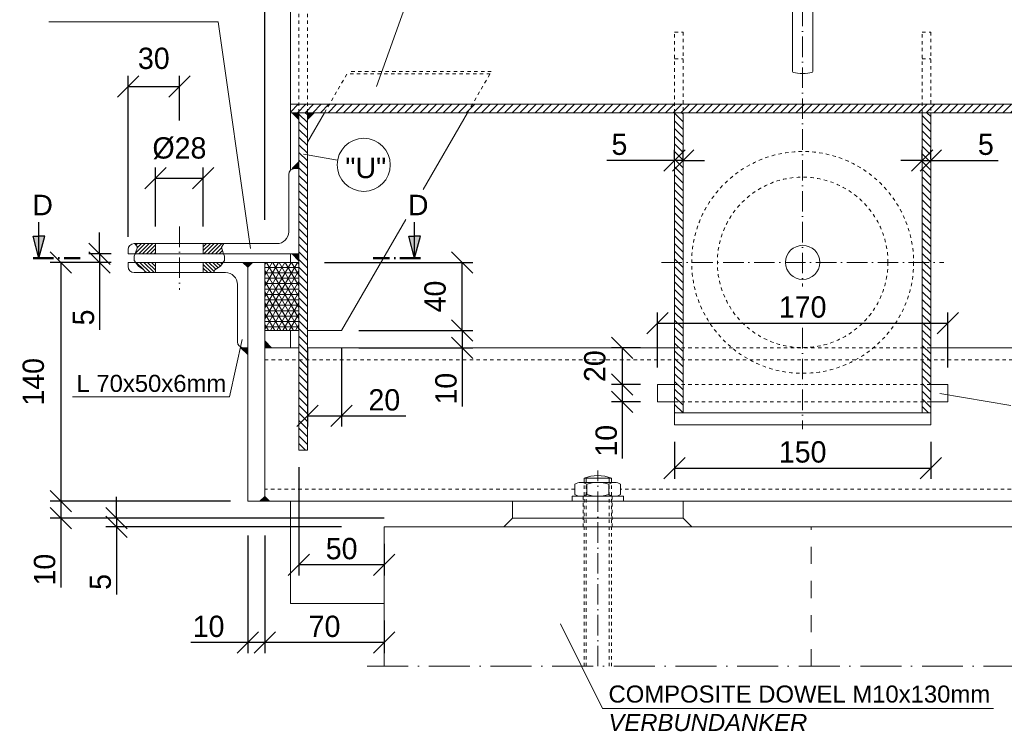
# Model space of a CAD drawing. Header units: millimetres. Extents: x -74592 to 26668, y -531 to 21180.
# Tile 14 of 27: x 21768 to 22345, y 12821 to 13238. Entities that reach past the tile are written whole.
import ezdxf

# ---------------------------------------------------------------- set-up
doc = ezdxf.new("R2010")
doc.units = ezdxf.units.MM
doc.linetypes.add('ACAD_ISO10W100', pattern=[18, 12, -3, 0, -3])
doc.linetypes.add('JIS_02_1.0', pattern=[2, 1, -1])
doc.layers.add('Bemaßung', color=7, linetype='Continuous', lineweight=9)
doc.layers.add('Beschriftung', color=7, linetype='Continuous', lineweight=9)
doc.styles.add('LBB3.5M1000', font='isocp.shx', dxfattribs={"height": 3.5})
doc.dimstyles.new('DIN', dxfattribs={"dimtxt": 2.5, "dimasz": 2.5, "dimexe": 1.25, "dimexo": 0.625, "dimtad": 1, "dimtih": 1, "dimdec": 4, "dimdsep": 46, "dimlunit": 6, "dimtxsty": 'Standard', "dimcen": 2.5, "dimadec": 0, "dimazin": 0, "dimtfac": 1, "dimtdec": 4, "dimtmove": 0, "dimatfit": 3, "dimfxl": 0, "dimtvp": 1, "dimtolj": 1, "dimtzin": 0, "dimarcsym": 0})

# ---------------------------------------------------------------- blocks, each defined once
blk = doc.blocks.new('_Oblique')
at = {"color": 0, "linetype": 'ByBlock', "lineweight": -2}
blk.add_line((-0.5, -0.5), (0.5, 0.5), dxfattribs=at)
blk = doc.blocks.new('*D148')
at = {"layer": 'Bemaßung', "color": 0, "lineweight": -2, "transparency": 16777216}
for p, q in [((21911.99, 13120.38), (21911.99, 13384.02)), ((23619.01, 13120.38), (23619.01, 13384.02)), ((21911.99, 13377.77), (23619.01, 13377.77))]:
    blk.add_line(p, q, dxfattribs=at)
at = {"layer": 'DEFPOINTS', "color": 0, "transparency": 16777216}
for p in [(23619.01, 13377.77), (21911.99, 13095.38), (23619.01, 13095.38)]:
    blk.add_point(p, dxfattribs=at)
at = {"layer": 'Bemaßung', "color": 0, "lineweight": -2, "transparency": 16777216, "xscale": 12.5, "yscale": 12.5, "zscale": 12.5, "rotation": 180}
blk.add_blockref('_Oblique', (21911.99, 13377.77), dxfattribs=at)
at = {"layer": 'Bemaßung', "color": 0, "lineweight": -2, "transparency": 16777216, "xscale": 12.5, "yscale": 12.5, "zscale": 12.5}
blk.add_blockref('_Oblique', (23619.01, 13377.77), dxfattribs=at)
at = {"layer": 'Bemaßung', "color": 0, "transparency": 16777216, "insert": (22765.5, 13387.15), "char_height": 12.5, "attachment_point": 5}
blk.add_mtext('\\A1;4995', dxfattribs=at)
blk = doc.blocks.new('*D154')
at = {"layer": 'Bemaßung', "color": 0, "lineweight": -2, "transparency": 16777216}
for p, q in [((21931.99, 12975.38), (21931.99, 12911.9)), ((21981.99, 12930.38), (21981.99, 12911.9)), ((21981.99, 12918.15), (21931.99, 12918.15))]:
    blk.add_line(p, q, dxfattribs=at)
at = {"layer": 'DEFPOINTS', "color": 0, "transparency": 16777216}
for p in [(21931.99, 12985.38), (21981.99, 12940.38), (21931.99, 12918.15)]:
    blk.add_point(p, dxfattribs=at)
at = {"layer": 'Bemaßung', "color": 0, "lineweight": -2, "transparency": 16777216, "xscale": 12.5, "yscale": 12.5, "zscale": 12.5, "rotation": 180}
blk.add_blockref('_Oblique', (21931.99, 12918.15), dxfattribs=at)
at = {"layer": 'Bemaßung', "color": 0, "lineweight": -2, "transparency": 16777216, "xscale": 12.5, "yscale": 12.5, "zscale": 12.5}
blk.add_blockref('_Oblique', (21981.99, 12918.15), dxfattribs=at)
at = {"layer": 'Bemaßung', "color": 0, "transparency": 16777216, "insert": (21956.99, 12927.53), "char_height": 12.5, "attachment_point": 5}
blk.add_mtext('\\A1;50', dxfattribs=at)
blk = doc.blocks.new('*D155')
at = {"layer": 'Bemaßung', "color": 0, "lineweight": -2, "transparency": 16777216}
for p, q in [((21911.99, 12935.38), (21911.99, 12866.33)), ((21981.99, 12885.38), (21981.99, 12866.33)), ((21981.99, 12872.58), (21911.99, 12872.58))]:
    blk.add_line(p, q, dxfattribs=at)
at = {"layer": 'DEFPOINTS', "color": 0, "transparency": 16777216}
for p in [(21911.99, 12945.38), (21981.99, 12895.38), (21911.99, 12872.58)]:
    blk.add_point(p, dxfattribs=at)
at = {"layer": 'Bemaßung', "color": 0, "lineweight": -2, "transparency": 16777216, "xscale": 12.5, "yscale": 12.5, "zscale": 12.5, "rotation": 180}
blk.add_blockref('_Oblique', (21911.99, 12872.58), dxfattribs=at)
at = {"layer": 'Bemaßung', "color": 0, "lineweight": -2, "transparency": 16777216, "xscale": 12.5, "yscale": 12.5, "zscale": 12.5}
blk.add_blockref('_Oblique', (21981.99, 12872.58), dxfattribs=at)
at = {"layer": 'Bemaßung', "color": 0, "transparency": 16777216, "insert": (21946.99, 12881.96), "char_height": 12.5, "attachment_point": 5}
blk.add_mtext('\\A1;70', dxfattribs=at)
blk = doc.blocks.new('*D86')
at = {"layer": 'Bemaßung', "color": 0, "lineweight": -2, "transparency": 16777216}
for p, q in [((21901.99, 12935.38), (21901.99, 12866.33)), ((21911.99, 12935.38), (21911.99, 12866.33)), ((21901.99, 12872.58), (21868.65, 12872.58)), ((21911.99, 12872.58), (21901.99, 12872.58))]:
    blk.add_line(p, q, dxfattribs=at)
at = {"layer": 'DEFPOINTS', "color": 0, "transparency": 16777216}
for p in [(21901.99, 12945.38), (21911.99, 12945.38), (21901.99, 12872.58)]:
    blk.add_point(p, dxfattribs=at)
at = {"layer": 'Bemaßung', "color": 0, "lineweight": -2, "transparency": 16777216, "xscale": 12.5, "yscale": 12.5, "zscale": 12.5, "rotation": 180}
blk.add_blockref('_Oblique', (21901.99, 12872.58), dxfattribs=at)
at = {"layer": 'Bemaßung', "color": 0, "lineweight": -2, "transparency": 16777216, "xscale": 12.5, "yscale": 12.5, "zscale": 12.5}
blk.add_blockref('_Oblique', (21911.99, 12872.58), dxfattribs=at)
at = {"layer": 'Bemaßung', "color": 0, "transparency": 16777216, "insert": (21879.07, 12881.96), "char_height": 12.5, "attachment_point": 5}
blk.add_mtext('\\A1;10', dxfattribs=at)
blk = doc.blocks.new('*D156')
at = {"layer": 'Bemaßung', "color": 0, "lineweight": -2, "transparency": 16777216}
for p, q in [((21936.99, 13045.38), (21936.99, 12999.11)), ((21956.99, 13045.38), (21956.99, 12999.11)), ((21936.99, 13005.36), (21956.99, 13005.36)), ((21956.99, 13005.36), (21994.49, 13005.36))]:
    blk.add_line(p, q, dxfattribs=at)
at = {"layer": 'DEFPOINTS', "color": 0, "transparency": 16777216}
for p in [(21936.99, 13055.38), (21956.99, 13055.38), (21956.99, 13005.36)]:
    blk.add_point(p, dxfattribs=at)
at = {"layer": 'Bemaßung', "color": 0, "lineweight": -2, "transparency": 16777216, "xscale": 12.5, "yscale": 12.5, "zscale": 12.5, "rotation": 180}
blk.add_blockref('_Oblique', (21936.99, 13005.36), dxfattribs=at)
at = {"layer": 'Bemaßung', "color": 0, "lineweight": -2, "transparency": 16777216, "xscale": 12.5, "yscale": 12.5, "zscale": 12.5}
blk.add_blockref('_Oblique', (21956.99, 13005.36), dxfattribs=at)
at = {"layer": 'Bemaßung', "color": 0, "transparency": 16777216, "insert": (21981.99, 13014.73), "char_height": 12.5, "attachment_point": 5}
blk.add_mtext('\\A1;20', dxfattribs=at)
blk = doc.blocks.new('*D87')
at = {"layer": 'Bemaßung', "color": 0, "lineweight": -2, "transparency": 16777216}
for p, q in [((21966.99, 13055.38), (22033.77, 13055.38)), ((22027.52, 13055.38), (22027.52, 13045.38)), ((21966.99, 13045.38), (22033.77, 13045.38)), ((22027.52, 13045.38), (22027.52, 13010.93))]:
    blk.add_line(p, q, dxfattribs=at)
at = {"layer": 'DEFPOINTS', "color": 0, "transparency": 16777216}
for p in [(21956.99, 13055.38), (22027.52, 13055.38), (21956.99, 13045.38)]:
    blk.add_point(p, dxfattribs=at)
at = {"layer": 'Bemaßung', "color": 0, "lineweight": -2, "transparency": 16777216, "xscale": 12.5, "yscale": 12.5, "zscale": 12.5}
for p, rotation in [((22027.52, 13055.38), 90), ((22027.52, 13045.38), 270)]:
    blk.add_blockref('_Oblique', p, dxfattribs=dict(at, rotation=rotation))
at = {"layer": 'Bemaßung', "color": 0, "transparency": 16777216, "insert": (22018.15, 13021.35), "char_height": 12.5, "attachment_point": 5, "rotation": 90}
blk.add_mtext('\\A1;10', dxfattribs=at)
blk = doc.blocks.new('*D88')
at = {"layer": 'Bemaßung', "color": 0, "lineweight": -2, "transparency": 16777216}
for p, q in [((21946.99, 13095.38), (22033.77, 13095.38)), ((22027.52, 13055.38), (22027.52, 13095.38)), ((21966.99, 13055.38), (22033.77, 13055.38))]:
    blk.add_line(p, q, dxfattribs=at)
at = {"layer": 'DEFPOINTS', "color": 0, "transparency": 16777216}
for p in [(21936.99, 13095.38), (22027.52, 13095.38), (21956.99, 13055.38)]:
    blk.add_point(p, dxfattribs=at)
at = {"layer": 'Bemaßung', "color": 0, "lineweight": -2, "transparency": 16777216, "xscale": 12.5, "yscale": 12.5, "zscale": 12.5}
for p, rotation in [((22027.52, 13095.38), 90), ((22027.52, 13055.38), 270)]:
    blk.add_blockref('_Oblique', p, dxfattribs=dict(at, rotation=rotation))
at = {"layer": 'Bemaßung', "color": 0, "transparency": 16777216, "insert": (22011.77, 13075.38), "char_height": 12.5, "attachment_point": 5, "rotation": 90}
blk.add_mtext('\\A1;40', dxfattribs=at)
blk = doc.blocks.new('*D89')
at = {"layer": 'Bemaßung', "color": 0, "lineweight": -2, "transparency": 16777216}
for p, q in [((21885.99, 12955.38), (21786.22, 12955.38)), ((21792.47, 12955.38), (21792.47, 12945.38)), ((21981.99, 12945.38), (21786.22, 12945.38)), ((21792.47, 12945.38), (21792.47, 12904.86))]:
    blk.add_line(p, q, dxfattribs=at)
at = {"layer": 'DEFPOINTS', "color": 0, "transparency": 16777216}
for p in [(21792.47, 12955.38), (21960.99, 12955.38), (22056.99, 12945.38)]:
    blk.add_point(p, dxfattribs=at)
at = {"layer": 'Bemaßung', "color": 0, "lineweight": -2, "transparency": 16777216, "xscale": 12.5, "yscale": 12.5, "zscale": 12.5}
for p, rotation in [((21792.47, 12955.38), 90), ((21792.47, 12945.38), 270)]:
    blk.add_blockref('_Oblique', p, dxfattribs=dict(at, rotation=rotation))
at = {"layer": 'Bemaßung', "color": 0, "transparency": 16777216, "insert": (21783.09, 12915.28), "char_height": 12.5, "attachment_point": 5, "rotation": 90}
blk.add_mtext('\\A1;10', dxfattribs=at)
blk = doc.blocks.new('*D90')
at = {"layer": 'Bemaßung', "color": 0, "lineweight": -2, "transparency": 16777216}
for p, q in [((21821.99, 13095.38), (21786.22, 13095.38)), ((21792.47, 13095.38), (21792.47, 12955.38)), ((21891.99, 12955.38), (21786.22, 12955.38))]:
    blk.add_line(p, q, dxfattribs=at)
at = {"layer": 'DEFPOINTS', "color": 0, "transparency": 16777216}
for p in [(21831.99, 13095.38), (21792.47, 12955.38), (21901.99, 12955.38)]:
    blk.add_point(p, dxfattribs=at)
at = {"layer": 'Bemaßung', "color": 0, "lineweight": -2, "transparency": 16777216, "xscale": 12.5, "yscale": 12.5, "zscale": 12.5}
for p, rotation in [((21792.47, 13095.38), 90), ((21792.47, 12955.38), 270)]:
    blk.add_blockref('_Oblique', p, dxfattribs=dict(at, rotation=rotation))
at = {"layer": 'Bemaßung', "color": 0, "transparency": 16777216, "insert": (21776.48, 13025.38), "char_height": 12.5, "attachment_point": 5, "rotation": 90}
blk.add_mtext('\\A1;140', dxfattribs=at)
blk = doc.blocks.new('*D91')
at = {"layer": 'Bemaßung', "color": 0, "lineweight": -2, "transparency": 16777216}
for p, q in [((21825.06, 12945.38), (21825.06, 12957.88)), ((21981.99, 12945.38), (21818.81, 12945.38)), ((21956.99, 12940.38), (21818.81, 12940.38)), ((21825.06, 12945.38), (21825.06, 12940.38)), ((21825.06, 12940.38), (21825.06, 12900.8))]:
    blk.add_line(p, q, dxfattribs=at)
at = {"layer": 'DEFPOINTS', "color": 0, "transparency": 16777216}
for p in [(21825.06, 12940.38), (22031.99, 12940.38), (22056.99, 12945.38)]:
    blk.add_point(p, dxfattribs=at)
at = {"layer": 'Bemaßung', "color": 0, "lineweight": -2, "transparency": 16777216, "xscale": 12.5, "yscale": 12.5, "zscale": 12.5}
for p, rotation in [((21825.06, 12945.38), 270), ((21825.06, 12940.38), 90)]:
    blk.add_blockref('_Oblique', p, dxfattribs=dict(at, rotation=rotation))
at = {"layer": 'Bemaßung', "color": 0, "transparency": 16777216, "insert": (21815.68, 12908.09), "char_height": 12.5, "attachment_point": 5, "rotation": 90}
blk.add_mtext('\\A1;5', dxfattribs=at)
blk = doc.blocks.new('*D157')
at = {"layer": 'Bemaßung', "color": 0, "lineweight": -2, "transparency": 16777216}
for p, q in [((21815.23, 13100.38), (21815.23, 13112.88)), ((21821.99, 13100.38), (21808.98, 13100.38)), ((21815.23, 13100.38), (21815.23, 13095.38)), ((21821.99, 13095.38), (21808.98, 13095.38)), ((21815.23, 13095.38), (21815.23, 13055.8))]:
    blk.add_line(p, q, dxfattribs=at)
at = {"layer": 'DEFPOINTS', "color": 0, "transparency": 16777216}
for p in [(21815.23, 13100.38), (21831.99, 13100.38), (21831.99, 13095.38)]:
    blk.add_point(p, dxfattribs=at)
at = {"layer": 'Bemaßung', "color": 0, "lineweight": -2, "transparency": 16777216, "xscale": 12.5, "yscale": 12.5, "zscale": 12.5}
for p, rotation in [((21815.23, 13100.38), 270), ((21815.23, 13095.38), 90)]:
    blk.add_blockref('_Oblique', p, dxfattribs=dict(at, rotation=rotation))
at = {"layer": 'Bemaßung', "color": 0, "transparency": 16777216, "insert": (21805.86, 13063.09), "char_height": 12.5, "attachment_point": 5, "rotation": 90}
blk.add_mtext('\\A1;5', dxfattribs=at)
blk = doc.blocks.new('*D158')
at = {"layer": 'Bemaßung', "color": 0, "lineweight": -2, "transparency": 16777216}
for p, q in [((21847.99, 13116.38), (21847.99, 13151.02)), ((21875.99, 13116.38), (21875.99, 13151.02)), ((21847.99, 13144.77), (21875.99, 13144.77))]:
    blk.add_line(p, q, dxfattribs=at)
at = {"layer": 'DEFPOINTS', "color": 0, "transparency": 16777216}
for p in [(21875.99, 13144.77), (21847.99, 13106.38), (21875.99, 13106.38)]:
    blk.add_point(p, dxfattribs=at)
at = {"layer": 'Bemaßung', "color": 0, "lineweight": -2, "transparency": 16777216, "xscale": 12.5, "yscale": 12.5, "zscale": 12.5, "rotation": 180}
blk.add_blockref('_Oblique', (21847.99, 13144.77), dxfattribs=at)
at = {"layer": 'Bemaßung', "color": 0, "lineweight": -2, "transparency": 16777216, "xscale": 12.5, "yscale": 12.5, "zscale": 12.5}
blk.add_blockref('_Oblique', (21875.99, 13144.77), dxfattribs=at)
at = {"layer": 'Bemaßung', "color": 0, "transparency": 16777216, "insert": (21861.99, 13162.24), "char_height": 12.5, "attachment_point": 5}
blk.add_mtext('\\A1;%%c28', dxfattribs=at)
blk = doc.blocks.new('*D92')
at = {"layer": 'Bemaßung', "color": 0, "lineweight": -2, "transparency": 16777216}
for p, q in [((21831.99, 13110.38), (21831.99, 13204.7)), ((21861.99, 13178.49), (21861.99, 13204.7)), ((21831.99, 13198.45), (21861.99, 13198.45))]:
    blk.add_line(p, q, dxfattribs=at)
at = {"layer": 'DEFPOINTS', "color": 0, "transparency": 16777216}
for p in [(21861.99, 13198.45), (21861.99, 13168.49), (21831.99, 13100.38)]:
    blk.add_point(p, dxfattribs=at)
at = {"layer": 'Bemaßung', "color": 0, "lineweight": -2, "transparency": 16777216, "xscale": 12.5, "yscale": 12.5, "zscale": 12.5, "rotation": 180}
blk.add_blockref('_Oblique', (21831.99, 13198.45), dxfattribs=at)
at = {"layer": 'Bemaßung', "color": 0, "lineweight": -2, "transparency": 16777216, "xscale": 12.5, "yscale": 12.5, "zscale": 12.5}
blk.add_blockref('_Oblique', (21861.99, 13198.45), dxfattribs=at)
at = {"layer": 'Bemaßung', "color": 0, "transparency": 16777216, "insert": (21846.99, 13214.91), "char_height": 12.5, "attachment_point": 5}
blk.add_mtext('\\A1;30', dxfattribs=at)
blk = doc.blocks.new('*D163')
at = {"layer": 'Bemaßung', "color": 0, "lineweight": -2, "transparency": 16777216}
for p, q in [((22131.99, 13045.38), (22115.12, 13045.38)), ((22121.37, 13045.38), (22121.37, 13023.74)), ((22131.99, 13023.74), (22115.12, 13023.74))]:
    blk.add_line(p, q, dxfattribs=at)
at = {"layer": 'DEFPOINTS', "color": 0, "transparency": 16777216}
for p in [(22141.99, 13045.38), (22121.37, 13023.74), (22141.99, 13023.74)]:
    blk.add_point(p, dxfattribs=at)
at = {"layer": 'Bemaßung', "color": 0, "lineweight": -2, "transparency": 16777216, "xscale": 12.5, "yscale": 12.5, "zscale": 12.5}
for p, rotation in [((22121.37, 13045.38), 90), ((22121.37, 13023.74), 270)]:
    blk.add_blockref('_Oblique', p, dxfattribs=dict(at, rotation=rotation))
at = {"layer": 'Bemaßung', "color": 0, "transparency": 16777216, "insert": (22105.3, 13034.56), "char_height": 12.5, "attachment_point": 5, "rotation": 90}
blk.add_mtext('\\A1;20', dxfattribs=at)
blk = doc.blocks.new('*D164')
at = {"layer": 'Bemaßung', "color": 0, "lineweight": -2, "transparency": 16777216}
for p, q in [((22131.99, 13023.74), (22115.12, 13023.74)), ((22121.37, 13023.74), (22121.37, 13013.74)), ((22131.99, 13013.74), (22115.12, 13013.74)), ((22121.37, 13013.74), (22121.37, 12980.41))]:
    blk.add_line(p, q, dxfattribs=at)
at = {"layer": 'DEFPOINTS', "color": 0, "transparency": 16777216}
for p in [(22121.37, 13023.74), (22141.99, 13023.74), (22141.99, 13013.74)]:
    blk.add_point(p, dxfattribs=at)
at = {"layer": 'Bemaßung', "color": 0, "lineweight": -2, "transparency": 16777216, "xscale": 12.5, "yscale": 12.5, "zscale": 12.5}
for p, rotation in [((22121.37, 13023.74), 90), ((22121.37, 13013.74), 270)]:
    blk.add_blockref('_Oblique', p, dxfattribs=dict(at, rotation=rotation))
at = {"layer": 'Bemaßung', "color": 0, "transparency": 16777216, "insert": (22112, 12990.83), "char_height": 12.5, "attachment_point": 5, "rotation": 90}
blk.add_mtext('\\A1;10', dxfattribs=at)
blk = doc.blocks.new('*D165')
at = {"layer": 'Bemaßung', "color": 0, "lineweight": -2, "transparency": 16777216}
for p, q in [((22151.99, 12990.11), (22151.99, 12968.57)), ((22301.99, 12990.11), (22301.99, 12968.57)), ((22151.99, 12974.82), (22301.99, 12974.82))]:
    blk.add_line(p, q, dxfattribs=at)
at = {"layer": 'DEFPOINTS', "color": 0, "transparency": 16777216}
for p in [(22151.99, 13000.11), (22301.99, 13000.11), (22301.99, 12974.82)]:
    blk.add_point(p, dxfattribs=at)
at = {"layer": 'Bemaßung', "color": 0, "lineweight": -2, "transparency": 16777216, "xscale": 12.5, "yscale": 12.5, "zscale": 12.5, "rotation": 180}
blk.add_blockref('_Oblique', (22151.99, 12974.82), dxfattribs=at)
at = {"layer": 'Bemaßung', "color": 0, "lineweight": -2, "transparency": 16777216, "xscale": 12.5, "yscale": 12.5, "zscale": 12.5}
blk.add_blockref('_Oblique', (22301.99, 12974.82), dxfattribs=at)
at = {"layer": 'Bemaßung', "color": 0, "transparency": 16777216, "insert": (22226.99, 12984.2), "char_height": 12.5, "attachment_point": 5}
blk.add_mtext('\\A1;150', dxfattribs=at)
blk = doc.blocks.new('*D96')
at = {"layer": 'Bemaßung', "color": 0, "lineweight": -2, "transparency": 16777216}
for p, q in [((22141.99, 13033.74), (22141.99, 13066.02)), ((22311.99, 13033.74), (22311.99, 13066.02)), ((22141.99, 13059.77), (22311.99, 13059.77))]:
    blk.add_line(p, q, dxfattribs=at)
at = {"layer": 'DEFPOINTS', "color": 0, "transparency": 16777216}
for p in [(22311.99, 13059.77), (22141.99, 13023.74), (22311.99, 13023.74)]:
    blk.add_point(p, dxfattribs=at)
at = {"layer": 'Bemaßung', "color": 0, "lineweight": -2, "transparency": 16777216, "xscale": 12.5, "yscale": 12.5, "zscale": 12.5, "rotation": 180}
blk.add_blockref('_Oblique', (22141.99, 13059.77), dxfattribs=at)
at = {"layer": 'Bemaßung', "color": 0, "lineweight": -2, "transparency": 16777216, "xscale": 12.5, "yscale": 12.5, "zscale": 12.5}
blk.add_blockref('_Oblique', (22311.99, 13059.77), dxfattribs=at)
at = {"layer": 'Bemaßung', "color": 0, "transparency": 16777216, "insert": (22226.99, 13069.15), "char_height": 12.5, "attachment_point": 5}
blk.add_mtext('\\A1;170', dxfattribs=at)
blk = doc.blocks.new('*D97')
at = {"layer": 'Bemaßung', "color": 0, "lineweight": -2, "transparency": 16777216}
for p, q in [((22151.99, 13155.8), (22151.99, 13161.43)), ((22156.99, 13155.8), (22156.99, 13161.43)), ((22151.99, 13155.18), (22112.4, 13155.18)), ((22156.99, 13155.18), (22151.99, 13155.18)), ((22156.99, 13155.18), (22169.49, 13155.18))]:
    blk.add_line(p, q, dxfattribs=at)
at = {"layer": 'DEFPOINTS', "color": 0, "transparency": 16777216}
for p in [(22156.99, 13155.18), (22151.99, 13145.8), (22156.99, 13145.8)]:
    blk.add_point(p, dxfattribs=at)
at = {"layer": 'Bemaßung', "color": 0, "lineweight": -2, "transparency": 16777216, "xscale": 12.5, "yscale": 12.5, "zscale": 12.5}
blk.add_blockref('_Oblique', (22151.99, 13155.18), dxfattribs=at)
at = {"layer": 'Bemaßung', "color": 0, "lineweight": -2, "transparency": 16777216, "xscale": 12.5, "yscale": 12.5, "zscale": 12.5, "rotation": 180}
blk.add_blockref('_Oblique', (22156.99, 13155.18), dxfattribs=at)
at = {"layer": 'Bemaßung', "color": 0, "transparency": 16777216, "insert": (22119.69, 13164.55), "char_height": 12.5, "attachment_point": 5}
blk.add_mtext('\\A1;5', dxfattribs=at)
blk = doc.blocks.new('*D98')
at = {"layer": 'Bemaßung', "color": 0, "lineweight": -2, "transparency": 16777216}
for p, q in [((22296.99, 13155.8), (22296.99, 13161.43)), ((22301.99, 13155.8), (22301.99, 13161.43)), ((22296.99, 13155.18), (22284.49, 13155.18)), ((22296.99, 13155.18), (22301.99, 13155.18)), ((22301.99, 13155.18), (22341.57, 13155.18))]:
    blk.add_line(p, q, dxfattribs=at)
at = {"layer": 'DEFPOINTS', "color": 0, "transparency": 16777216}
for p in [(22296.99, 13155.18), (22296.99, 13145.8), (22301.99, 13145.8)]:
    blk.add_point(p, dxfattribs=at)
at = {"layer": 'Bemaßung', "color": 0, "lineweight": -2, "transparency": 16777216, "xscale": 12.5, "yscale": 12.5, "zscale": 12.5}
blk.add_blockref('_Oblique', (22296.99, 13155.18), dxfattribs=at)
at = {"layer": 'Bemaßung', "color": 0, "lineweight": -2, "transparency": 16777216, "xscale": 12.5, "yscale": 12.5, "zscale": 12.5, "rotation": 180}
blk.add_blockref('_Oblique', (22301.99, 13155.18), dxfattribs=at)
at = {"layer": 'Bemaßung', "color": 0, "transparency": 16777216, "insert": (22334.28, 13164.55), "char_height": 12.5, "attachment_point": 5}
blk.add_mtext('\\A1;5', dxfattribs=at)

msp = doc.modelspace()

# ---------------------------------------------------------------- hatches: boundary and pattern name
at = {"lineweight": 5}
h = msp.add_hatch(dxfattribs=at)
h.set_pattern_fill('ANSI31', color=0)
h.set_pattern_definition([(45, (-118111.1635, 58780.707), (-2.24506403, 2.24506403), [])])
h.paths.add_polyline_path([(22369.03793, 13183.13543), (22369.03793, 13188.13543), (21926.98621, 13188.13543), (21926.98621, 13183.13543)])
h = msp.add_hatch(color=0, dxfattribs=at)
h.dxf.hatch_style = 1
h.paths.add_polyline_path([(21927.98621, 13183.13543), (21931.98621, 13183.13543), (21931.98621, 13179.13543)])
h = msp.add_hatch(dxfattribs=at)
h.set_pattern_fill('ANSI31', color=0, angle=90)
h.set_pattern_definition([(135, (-118116.1635, 49890.1592), (-2.24506403, -2.24506403), [])])
h.paths.add_polyline_path([(21936.98621, 13183.13543), (21931.98621, 13183.13543), (21931.98621, 12985.38145), (21936.98621, 12985.38145)])
h = msp.add_hatch(color=0, dxfattribs=at)
h.dxf.hatch_style = 1
h.paths.add_polyline_path([(21940.98621, 13183.13543), (21936.98621, 13183.13543), (21936.98621, 13179.13543)])
h = msp.add_hatch(dxfattribs=at)
h.set_pattern_fill('ANSI31', color=0, angle=90)
h.set_pattern_definition([(135, (-119961.1635, 49890.1592), (-2.24506403, -2.24506403), [])])
h.paths.add_polyline_path([(22151.98621, 13183.13543), (22156.98621, 13183.13543), (22156.98621, 13007.10513), (22151.98621, 13007.10513)])
h.paths.add_polyline_path([(22296.98621, 13183.13543), (22301.98621, 13183.13543), (22301.98621, 13007.10513), (22296.98621, 13007.10513)])
h = msp.add_hatch(color=0, dxfattribs=at)
h.dxf.hatch_style = 1
h.paths.add_polyline_path([(21927.98621, 13150.38145), (21931.98621, 13150.38145), (21931.98621, 13154.38145)])
for points in [[(21779.74171, 13097.88145), (21776.31067, 13110.68626), (21779.74171, 13110.68626)], [(21779.74171, 13097.88145), (21779.74171, 13110.68626), (21783.17275, 13110.68626)], [(21999.70747, 13097.88145), (21999.70747, 13110.68626), (21996.27644, 13110.68626)], [(21999.70747, 13097.88145), (22003.13851, 13110.68626), (21999.70747, 13110.68626)]]:
    msp.add_hatch(color=256).paths.add_polyline_path(points)
h = msp.add_hatch(dxfattribs=at)
h.set_pattern_fill('ANSI31', color=256, scale=0.5)
h.set_pattern_definition([(45, (-118111.1635, 50145.1568), (-1.122532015, 1.122532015), [])])
h.paths.add_polyline_path([(21847.98621, 13106.38145), (21835.90767, 13106.38145), (21837.38849, 13104.26522), (21836.30606, 13101.01652), (21836.03398, 13100.38145), (21847.98621, 13100.38145)])
h.paths.add_polyline_path([(21886.58394, 13104.26522), (21888.06476, 13106.38145), (21875.98621, 13106.38145), (21875.98621, 13100.38145), (21887.93844, 13100.38145), (21887.66637, 13101.01652)])
h = msp.add_hatch(color=0, dxfattribs=at)
h.dxf.hatch_style = 1
h.paths.add_polyline_path([(21927.98621, 13100.38145), (21931.98621, 13100.38145), (21931.98621, 13096.38145)])
h = msp.add_hatch(dxfattribs=at)
h.set_pattern_fill('ANSI31', color=256, scale=0.5, angle=90)
h.set_pattern_definition([(135, (-118111.1635, 50145.1568), (-1.122532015, -1.122532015), [])])
h.paths.add_polyline_path([(21847.98621, 13095.38145), (21836.26872, 13095.38145), (21837.92971, 13093.16584), (21841.17715, 13091.0002), (21841.89634, 13089.38145), (21847.98621, 13089.38145)])
h.paths.add_polyline_path([(21886.04272, 13093.16584), (21887.70371, 13095.38145), (21875.98621, 13095.38145), (21875.98621, 13089.38145), (21882.07609, 13089.38145), (21882.79527, 13091.0002)])
h = msp.add_hatch(color=0, dxfattribs=at)
h.dxf.hatch_style = 1
h.paths.add_polyline_path([(21904.81464, 13095.38145), (21901.98621, 13092.55302), (21899.15779, 13095.38145)])
h = msp.add_hatch(dxfattribs=at)
h.set_pattern_fill('NET3', color=252)
h.set_pattern_definition([(0, (-118111.1635, 58780.707), (0, 3.175), []), (60, (-118111.1635, 58780.707), (-2.74963066, 1.5875), []), (120, (-118111.1635, 58780.707), (-2.74963066, -1.5875), [])])
h.paths.add_polyline_path([(21931.98621, 13095.38145), (21911.98621, 13095.38145), (21911.98621, 13055.38145), (21931.98621, 13055.38145)])
h = msp.add_hatch(color=0, dxfattribs=at)
h.dxf.hatch_style = 1
h.paths.add_polyline_path([(21915.98621, 13045.38145), (21911.98621, 13045.38145), (21911.98621, 13049.38145)])
h = msp.add_hatch(color=0, dxfattribs=at)
h.dxf.hatch_style = 1
h.paths.add_polyline_path([(21897.98621, 13045.38145), (21901.98621, 13045.38145), (21901.98621, 13041.38145)])
h = msp.add_hatch(color=0, dxfattribs=at)
h.dxf.hatch_style = 1
h.paths.add_polyline_path([(21909.15779, 12955.38145), (21911.98621, 12958.20987), (21914.81464, 12955.38145)])

# ---------------------------------------------------------------- linework, layer by layer
at = {"linetype": 'ACAD_ISO10W100', "lineweight": 5}
for p, q in [((22226.98621, 13318.21222), (22226.98621, 13081.30736)), ((21861.98621, 13116.38145), (21861.98621, 13079.38145)), ((22144.27065, 13095.37834), (22309.70178, 13095.37834)), ((22226.98621, 13056.99043), (22226.98621, 12997.64422)), ((22106.98621, 12858.63667), (22106.98621, 12973.44245))]:
    msp.add_line(p, q, dxfattribs=at)
at = {"lineweight": 9}
for p, q in [((22220.98621, 13307.21222), (22220.98621, 13207.21222)), ((22232.98621, 13207.21222), (22232.98621, 13307.21222)), ((21926.98621, 13149.33093), (21926.98621, 13285.38145)), ((21931.98621, 13183.13543), (21931.98621, 12985.38145)), ((21936.98621, 12985.38145), (21936.98621, 13183.13543)), ((21936.98621, 13165.81492), (21946.98621, 13183.13543)), ((22004.79175, 13138.18307), (22030.74501, 13183.13543)), ((21956.98621, 13055.38145), (21994.62319, 13120.57061)), ((21847.98621, 13100.38145), (21847.98621, 13106.38145)), ((21875.98621, 13100.38145), (21875.98621, 13106.38145)), ((21926.98621, 13095.38145), (21926.98621, 13100.38145)), ((21847.98621, 13089.38145), (21847.98621, 13095.38145)), ((21875.98621, 13089.38145), (21875.98621, 13095.38145)), ((21901.98621, 12955.38145), (21901.98621, 13095.38145)), ((21901.98621, 13095.38145), (21911.98621, 13095.38145)), ((21911.98621, 13095.38145), (21911.98621, 13045.38145)), ((21911.98621, 13095.38145), (21931.98621, 13095.38145)), ((21931.98621, 13055.38145), (21911.98621, 13055.38145)), ((21926.98621, 13045.38145), (21926.98621, 13055.38145)), ((21936.98621, 13055.38145), (21956.98621, 13055.38145)), ((21911.98621, 12955.38145), (21911.98621, 13045.38145)), ((21911.98621, 13045.38145), (21931.98621, 13045.38145)), ((21936.98621, 13045.38145), (22151.98621, 13045.38145)), ((22301.98621, 13045.38145), (22369.03793, 13045.38145)), ((21931.98621, 12985.38145), (21936.98621, 12985.38145)), ((21911.98621, 12955.38145), (21901.98621, 12955.38145)), ((22369.03793, 12955.38145), (21911.98621, 12955.38145)), ((21926.98621, 12895.38145), (21926.98621, 12955.38145)), ((22056.98621, 12955.38145), (22056.98621, 12945.38145)), ((22156.98621, 12945.38145), (22156.98621, 12955.38145)), ((21981.98621, 12858.63667), (21981.98621, 12940.38145)), ((22181.98621, 12940.38145), (21981.98621, 12940.38145)), ((22056.98621, 12945.38145), (22051.98621, 12940.38145)), ((22056.98621, 12945.38145), (22156.98621, 12945.38145)), ((22156.98621, 12945.38145), (22161.98621, 12940.38145)), ((22369.03793, 12940.38145), (22181.98621, 12940.38145)), ((21981.98621, 12895.38145), (21926.98621, 12895.38145))]:
    msp.add_line(p, q, dxfattribs=at)
at = {"linetype": 'JIS_02_1.0', "lineweight": 5, "ltscale": 2}
for p, q in [((21931.98621, 13183.13543), (21931.98621, 13280.38145)), ((21936.98621, 13183.13543), (21936.98621, 13280.38145)), ((22151.98621, 13214.76165), (22156.98621, 13214.76165)), ((22296.98621, 13214.76165), (22301.98621, 13214.76165)), ((21946.98621, 13183.13543), (21960.87782, 13207.1964)), ((22043.92979, 13205.97213), (21960.17099, 13205.97213)), ((22044.63662, 13207.1964), (21960.87782, 13207.1964)), ((22030.74501, 13183.13543), (22044.63662, 13207.1964)), ((22151.98621, 13045.38145), (22301.98621, 13045.38145)), ((21911.98621, 13038.28145), (22369.03793, 13038.28145)), ((22151.98621, 13023.74173), (22301.98621, 13023.74173)), ((22151.98621, 13013.74173), (22301.98621, 13013.74173)), ((22098.98621, 12858.63667), (22098.98621, 12968.88145)), ((22114.98621, 12858.63667), (22114.98621, 12968.88145)), ((22100.21121, 12858.63667), (22100.21121, 12966.38145)), ((22113.76121, 12858.63667), (22113.76121, 12966.38145)), ((22093.58621, 12962.48145), (21911.98621, 12962.48145)), ((22098.48621, 12940.38145), (22098.48621, 12958.38145)), ((22115.48621, 12940.38145), (22115.48621, 12958.38145)), ((22369.03793, 12962.48145), (22120.38621, 12962.38145))]:
    msp.add_line(p, q, dxfattribs=at)
for p, q in [((21779.74171, 13097.88145), (21779.74171, 13118.87929)), ((21999.70747, 13097.88145), (21999.70747, 13118.87929)), ((21779.74171, 13097.88145), (21776.31067, 13110.68626)), ((21776.31067, 13110.68626), (21779.74171, 13110.68626)), ((21779.74171, 13097.88145), (21783.17275, 13110.68626)), ((21783.17275, 13110.68626), (21779.74171, 13110.68626)), ((21999.70747, 13097.88145), (21996.27644, 13110.68626)), ((21996.27644, 13110.68626), (21999.70747, 13110.68626)), ((21999.70747, 13097.88145), (22003.13851, 13110.68626)), ((22003.13851, 13110.68626), (21999.70747, 13110.68626))]:
    msp.add_line(p, q)
at = {"linetype": 'ACAD_ISO10W100', "lineweight": 50}
for p, q in [((21776.31067, 13097.88145), (21803.93993, 13097.88145)), ((22003.13851, 13097.88145), (21975.50926, 13097.88145))]:
    msp.add_line(p, q, dxfattribs=at)
at = {"linetype": 'Continuous', "lineweight": 9}
for p, q in [((22098.98621, 12968.88145), (22114.98621, 12968.88145)), ((22098.98621, 12968.88145), (22098.98621, 12966.38145)), ((22100.21121, 12969.31655), (22100.21121, 12966.38145)), ((22113.76121, 12969.31655), (22113.76121, 12966.38145)), ((22114.98621, 12968.88145), (22114.98621, 12966.38145)), ((22093.58621, 12959.38145), (22093.58621, 12965.38145)), ((22097.05041, 12966.38145), (22116.92201, 12966.38145)), ((22100.51441, 12959.38145), (22100.51441, 12965.38145)), ((22113.45801, 12959.38145), (22113.45801, 12965.38145)), ((22120.38621, 12959.38145), (22120.38621, 12965.38145)), ((22091.98621, 12955.38145), (22091.98621, 12958.38145)), ((22091.98621, 12958.38145), (22121.98621, 12958.38145)), ((22121.98621, 12955.38145), (22121.98621, 12958.38145))]:
    msp.add_line(p, q, dxfattribs=at)
at = {"linetype": 'JIS_02_1.0', "lineweight": 9, "ltscale": 10}
msp.add_line((22231.98621, 12858.63667), (22231.98621, 12940.38145), dxfattribs=at)
at = {"linetype": 'ACAD_ISO10W100', "lineweight": 9, "ltscale": 2}
msp.add_line((21971.98621, 12858.63667), (22379.03793, 12858.63667), dxfattribs=at)
at = {"linetype": 'JIS_02_1.0', "lineweight": 5, "ltscale": 2}
for points in [[(22151.98621, 13183.13543), (22151.98621, 13230.38145), (22156.98621, 13230.38145), (22156.98621, 13183.13543)], [(22296.98621, 13183.13543), (22296.98621, 13230.38145), (22301.98621, 13230.38145), (22301.98621, 13183.13543)]]:
    msp.add_lwpolyline(points, dxfattribs=at)
at = {"lineweight": 9}
for points in [[(22369.03793, 13188.13543), (21926.98621, 13188.13543), (21926.98621, 13183.13543), (22369.03793, 13183.13543)], [(22151.98621, 13023.74173), (22141.98621, 13023.74173), (22141.98621, 13013.74173), (22151.98621, 13013.74173)], [(22301.98621, 13013.74173), (22311.98621, 13013.74173), (22311.98621, 13023.74173), (22301.98621, 13023.74173)]]:
    msp.add_lwpolyline(points, dxfattribs=at)
at = {"lineweight": 5}
for points in [[(21927.98621, 13183.13543), (21931.98621, 13183.13543), (21931.98621, 13179.13543)], [(21940.98621, 13183.13543), (21936.98621, 13183.13543), (21936.98621, 13179.13543)], [(21927.98621, 13150.38145), (21931.98621, 13150.38145), (21931.98621, 13154.38145)], [(21927.98621, 13100.38145), (21931.98621, 13100.38145), (21931.98621, 13096.38145)], [(21904.81464, 13095.38145), (21901.98621, 13092.55302), (21899.15779, 13095.38145)], [(21915.98621, 13045.38145), (21911.98621, 13045.38145), (21911.98621, 13049.38145)], [(21897.98621, 13045.38145), (21901.98621, 13045.38145), (21901.98621, 13041.38145)], [(21909.15779, 12955.38145), (21911.98621, 12958.20987), (21914.81464, 12955.38145)]]:
    msp.add_lwpolyline(points, close=True, dxfattribs=at)
at = {"lineweight": 9}
for points in [[(22151.98621, 13183.13543), (22156.98621, 13183.13543), (22156.98621, 13007.10513), (22151.98621, 13007.10513)], [(22296.98621, 13183.13543), (22301.98621, 13183.13543), (22301.98621, 13007.10513), (22296.98621, 13007.10513)], [(22151.98621, 13000.10513), (22301.98621, 13000.10513), (22301.98621, 13007.10513), (22151.98621, 13007.10513)]]:
    msp.add_lwpolyline(points, close=True, dxfattribs=at)
for points in [[(21931.98621, 13100.38145), (21931.98621, 13150.38145), (21929.48621, 13150.38145, 0.414213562), (21925.98621, 13146.88145), (21925.98621, 13113.38145, -0.414213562), (21918.98621, 13106.38145), (21835.48621, 13106.38145, 0.414213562), (21831.98621, 13102.88145), (21831.98621, 13100.38145)], [(21901.98621, 13095.38145), (21901.98621, 13045.38145), (21899.48621, 13045.38145, -0.414213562), (21895.98621, 13048.88145), (21895.98621, 13082.38145, 0.414213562), (21888.98621, 13089.38145), (21835.48621, 13089.38145, -0.414213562), (21831.98621, 13092.88145), (21831.98621, 13095.38145)]]:
    msp.add_lwpolyline(points, format="xyb", close=True, dxfattribs=at)
at = {"lineweight": 5}
for points in [[(21841.89634, 13089.38145), (21841.17715, 13091.0002), (21837.92971, 13093.16584), (21835.49424, 13096.41454), (21835.49424, 13099.12158), (21836.30606, 13101.01652), (21837.38849, 13104.26522), (21835.90767, 13106.38145)], [(21882.07609, 13089.38145), (21882.79527, 13091.0002), (21886.04272, 13093.16584), (21888.47819, 13096.41454), (21888.47819, 13099.12158), (21887.66637, 13101.01652), (21886.58394, 13104.26522), (21888.06476, 13106.38145)]]:
    msp.add_lwpolyline(points, dxfattribs=at)
at = {"linetype": 'JIS_02_1.0', "lineweight": 5, "ltscale": 2}
for radius in [65, 49.96585]:
    msp.add_circle((22226.98621, 13095.37834), radius, dxfattribs=at)
at = {"lineweight": 9}
msp.add_circle((22226.98621, 13095.37834), 10, dxfattribs=at)
at = {"linetype": 'Continuous', "lineweight": 9}
for centre, radius, start, end in [((22106.98621, 12948.29811), 22.08333, 68.76068889, 111.23931111), ((22097.05031, 12959.88145), 6.49999, 57.79575833, 122.20424167), ((22106.98621, 12944.93935), 21.4421, 72.43264167, 107.56735833), ((22116.92211, 12959.88145), 6.49999, 57.79575833, 122.20424167), ((22097.05031, 12964.88144), 6.49999, 237.79575833, 302.20424167), ((22106.98621, 12979.82354), 21.4421, 252.43264167, 287.56735833), ((22116.92211, 12964.88144), 6.49999, 237.79575833, 302.20424167)]:
    msp.add_arc(centre, radius, start, end, dxfattribs=at)
at = {"lineweight": 9}
msp.add_ellipse((22226.98621, 13207.21222), major_axis=(-6, 0), ratio=0.180747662, start_param=0, end_param=3.141592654, dxfattribs=at)
at = {"layer": 'Bemaßung', "lineweight": 5}
msp.add_line((22007.75436, 13283.31678), (21977.36426, 13198.4962), dxfattribs=at)
at = {"layer": 'Bemaßung'}
for p, q in [((21954.63348, 13155.30603), (21934.63088, 13158.90071)), ((22348.81276, 13011.52775), (22307.32283, 13018.49093))]:
    msp.add_line(p, q, dxfattribs=at)
msp.add_circle((21969.94037, 13152.55522), 15.55211, dxfattribs=at)
at = {"layer": 'Beschriftung', "lineweight": 5}
for p, q in [((21785.51292, 13236.2856), (21884.63943, 13236.2856)), ((21884.63943, 13236.2856), (21903.52074, 13103.57339)), ((21891.24698, 13016.56243), (21898.7997, 13050.12937)), ((21799.29392, 13016.56243), (21891.24698, 13016.56243)), ((22109.71069, 12833.9615), (22085.18488, 12883.52904)), ((22338.77606, 12833.9615), (22109.71069, 12833.9615))]:
    msp.add_line(p, q, dxfattribs=at)

# ---------------------------------------------------------------- texts
at = {"layer": 'Beschriftung', "attachment_point": 1, "style": 'LBB3.5M1000'}
for s, insert, char_height, width in [('{\\fArial|b0|i0|c0|p34;"U"}', (21959.12176, 13156.77643), 12, 11.4594726), ('{\\fArial|b0|i0|c0|p34;D}', (21775.81061, 13135.01999), 12, 11.4594726), ('{\\fArial|b0|i0|c0|p34;D}', (21995.77637, 13135.01999), 12, 11.4594726), ('{\\fArial|b0|i0|c0|p34;L 70x50x6mm}', (21801.68899, 13029.46237), 10, 96.7852822), ('{\\fArial|b0|i0|c0|p34;COMPOSITE DOWEL M10x130mm\\P\\fArial|b0|i1|c0|p34;VERBUNDANKER}', (22113.27385, 12847.36068), 10, 225.5103842)]:
    msp.add_mtext(s, dxfattribs=dict(at, insert=insert, char_height=char_height, width=width))

# ---------------------------------------------------------------- dimensions: what is measured, and where the dimension line sits
at = {"layer": 'Bemaßung'}
dim = msp.add_linear_dim(base=(23619.01078, 13377.77148), p1=(21911.98621, 13095.38145), p2=(23619.01078, 13095.38145), text='4995', dimstyle='DIN', override={"dimscale": 5, "dimexo": 5, "dimdec": 2, "dimblk1": 'Oblique', "dimblk2": 'Oblique', "dimsah": 1, "dimtdec": 2}, dxfattribs=at)
dim.commit()
dim.dimension.update_dxf_attribs({"geometry": '*D148', "text_midpoint": (22765.4985, 13387.14648)})
for base, p1, p2, override, picture, middle in [((21861.98621, 13198.44691), (21831.98621, 13100.38145), (21861.98621, 13168.48606), {"dimscale": 5, "dimexo": 2, "dimdec": 2, "dimblk1": 'Oblique', "dimblk2": 'Oblique', "dimsah": 1, "dimtdec": 2, "dimtmove": 2}, '*D92', (21846.98621, 13214.91459)), ((22156.98621, 13155.17679), (22151.98621, 13145.80179), (22156.98621, 13145.80179), {"dimscale": 5, "dimexo": 2, "dimdec": 2, "dimblk1": 'Oblique', "dimblk2": 'Oblique', "dimsah": 1, "dimtdec": 2}, '*D97', (22119.69455, 13155.17679))]:
    dim = msp.add_linear_dim(base=base, p1=p1, p2=p2, dimstyle='DIN', override=override, dxfattribs=at)
    dim.commit()
    dim.dimension.update_dxf_attribs({"geometry": picture, "text_midpoint": middle, "dimtype": 160})
for base, p1, p2, angle, override, picture, middle in [((22296.98621, 13155.17679), (22301.98621, 13145.80179), (22296.98621, 13145.80179), 180, {"dimscale": 5, "dimexo": 2, "dimdec": 2, "dimblk1": 'Oblique', "dimblk2": 'Oblique', "dimsah": 1, "dimtdec": 2}, '*D98', (22334.27788, 13155.17679)), ((21815.23356, 13100.38145), (21831.98621, 13095.38145), (21831.98621, 13100.38145), 90, {"dimscale": 5, "dimexo": 2, "dimdec": 2, "dimblk1": 'Oblique', "dimblk2": 'Oblique', "dimsah": 1, "dimtdec": 2}, '*D157', (21815.23356, 13063.08978)), ((21792.46842, 12955.38145), (21831.98621, 13095.38145), (21901.98621, 12955.38145), 90, {"dimscale": 5, "dimexo": 2, "dimdec": 2, "dimblk1": 'Oblique', "dimblk2": 'Oblique', "dimsah": 1, "dimtdec": 2, "dimtmove": 2}, '*D90', (21776.4774, 13025.38145)), ((22027.52397, 13095.38145), (21956.98621, 13055.38145), (21936.98621, 13095.38145), 90, {"dimscale": 5, "dimexo": 2, "dimdec": 2, "dimblk1": 'Oblique', "dimblk2": 'Oblique', "dimsah": 1, "dimtdec": 2, "dimtmove": 2}, '*D88', (22011.76786, 13075.38145)), ((22027.52397, 13055.38145), (21956.98621, 13045.38145), (21956.98621, 13055.38145), 90, {"dimscale": 5, "dimexo": 2, "dimdec": 2, "dimblk1": 'Oblique', "dimblk2": 'Oblique', "dimsah": 1, "dimtdec": 2}, '*D87', (22027.52397, 13021.35137)), ((22121.37455, 13023.74173), (22141.98621, 13013.74173), (22141.98621, 13023.74173), 90, {"dimscale": 5, "dimexo": 2, "dimdec": 2, "dimblk1": 'Oblique', "dimblk2": 'Oblique', "dimsah": 1, "dimtdec": 2}, '*D164', (22121.37455, 12990.82506)), ((21792.46842, 12955.38145), (22056.98621, 12945.38145), (21960.99037, 12955.38145), 90, {"dimscale": 5, "dimexo": 15, "dimdec": 2, "dimblk1": 'Oblique', "dimblk2": 'Oblique', "dimsah": 1, "dimtdec": 2}, '*D89', (21792.46842, 12915.28126))]:
    dim = msp.add_linear_dim(base=base, p1=p1, p2=p2, angle=angle, dimstyle='DIN', override=override, dxfattribs=at)
    dim.commit()
    dim.dimension.update_dxf_attribs({"geometry": picture, "text_midpoint": middle, "dimtype": 160})
dim = msp.add_linear_dim(base=(21875.98621, 13144.76526), p1=(21847.98621, 13106.38145), p2=(21875.98621, 13106.38145), text='%%c28', dimstyle='DIN', override={"dimscale": 5, "dimexo": 2, "dimdec": 2, "dimblk1": 'Oblique', "dimblk2": 'Oblique', "dimsah": 1, "dimtdec": 2, "dimtmove": 2}, dxfattribs=at)
dim.commit()
dim.dimension.update_dxf_attribs({"geometry": '*D158', "text_midpoint": (21861.98621, 13162.23606), "dimtype": 160})
for base, p1, p2, override, picture, middle in [((22311.98621, 13059.7739), (22141.98621, 13023.74173), (22311.98621, 13023.74173), {"dimscale": 5, "dimexo": 2, "dimdec": 2, "dimblk1": 'Oblique', "dimblk2": 'Oblique', "dimsah": 1, "dimtdec": 2, "dimtmove": 2}, '*D96', (22226.98621, 13069.1489)), ((21956.98621, 13005.35556), (21936.98621, 13055.38145), (21956.98621, 13055.38145), {"dimscale": 5, "dimexo": 2, "dimdec": 2, "dimblk1": 'Oblique', "dimblk2": 'Oblique', "dimsah": 1, "dimtdec": 2}, '*D156', (21981.98621, 13014.73056)), ((22301.98621, 12974.82301), (22151.98621, 13000.10513), (22301.98621, 13000.10513), {"dimscale": 5, "dimexo": 2, "dimdec": 2, "dimblk1": 'Oblique', "dimblk2": 'Oblique', "dimsah": 1, "dimtdec": 2, "dimtmove": 2}, '*D165', (22226.98621, 12984.19801)), ((21931.98621, 12918.15432), (21981.98621, 12940.38145), (21931.98621, 12985.38145), {"dimscale": 5, "dimexo": 2, "dimdec": 2, "dimblk1": 'Oblique', "dimblk2": 'Oblique', "dimsah": 1, "dimtdec": 2}, '*D154', (21956.98621, 12927.52932)), ((21901.98621, 12872.58441), (21911.98621, 12945.38145), (21901.98621, 12945.38145), {"dimscale": 5, "dimexo": 2, "dimdec": 2, "dimblk1": 'Oblique', "dimblk2": 'Oblique', "dimsah": 1, "dimtdec": 2}, '*D86', (21879.06955, 12881.95941)), ((21911.98621, 12872.58441), (21981.98621, 12895.38145), (21911.98621, 12945.38145), {"dimscale": 5, "dimexo": 2, "dimdec": 2, "dimblk1": 'Oblique', "dimblk2": 'Oblique', "dimsah": 1, "dimtdec": 2}, '*D155', (21946.98621, 12881.95941))]:
    dim = msp.add_linear_dim(base=base, p1=p1, p2=p2, dimstyle='DIN', override=override, dxfattribs=at)
    dim.commit()
    dim.dimension.update_dxf_attribs({"geometry": picture, "text_midpoint": middle})
dim = msp.add_linear_dim(base=(22121.37455, 13023.74173), p1=(22141.98621, 13045.38145), p2=(22141.98621, 13023.74173), angle=90, text='20', dimstyle='DIN', override={"dimscale": 5, "dimexo": 2, "dimdec": 2, "dimblk1": 'Oblique', "dimblk2": 'Oblique', "dimsah": 1, "dimtdec": 2, "dimtmove": 2}, dxfattribs=at)
dim.commit()
dim.dimension.update_dxf_attribs({"geometry": '*D163', "text_midpoint": (22105.30488, 13034.56159), "dimtype": 160})
dim = msp.add_linear_dim(base=(21825.05645, 12940.38145), p1=(22056.98621, 12945.38145), p2=(22031.98621, 12940.38145), angle=90, dimstyle='DIN', override={"dimscale": 5, "dimexo": 15, "dimdec": 2, "dimblk1": 'Oblique', "dimblk2": 'Oblique', "dimsah": 1, "dimtdec": 2}, dxfattribs=at)
dim.commit()
dim.dimension.update_dxf_attribs({"geometry": '*D91', "text_midpoint": (21815.68145, 12908.08978)})

doc.saveas('drawing.dxf')
